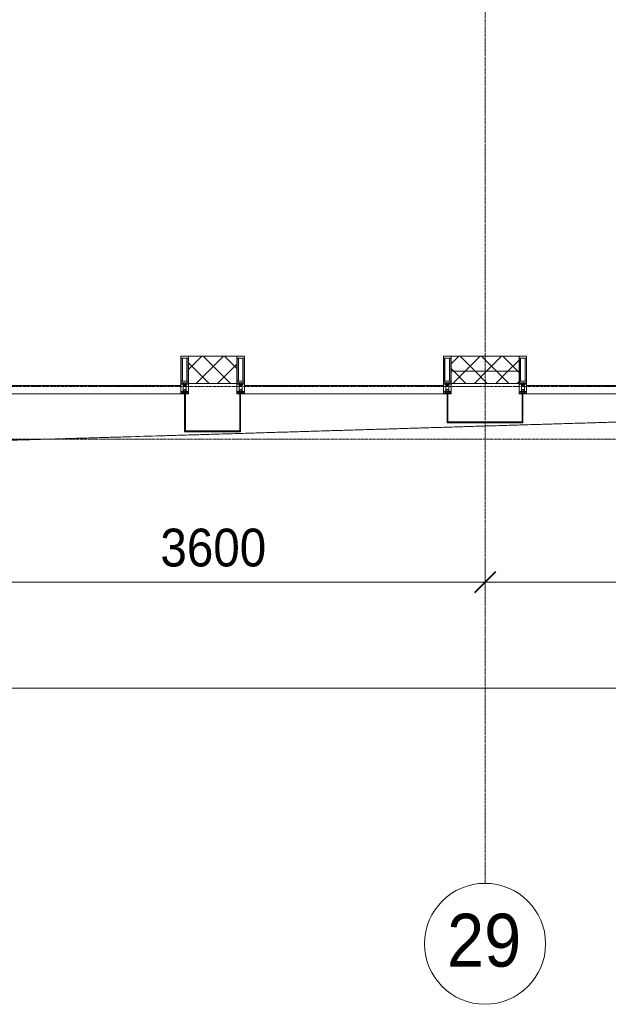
# Model space of a CAD drawing. Header units: millimetres. Extents: x 5617 to 106797, y 7718 to 221433.
# Tile 33 of 50: x 64977 to 68866, y 55813 to 62325. Entities that reach past the tile are written whole.
import ezdxf

# ---------------------------------------------------------------- set-up
doc = ezdxf.new("R2010")
doc.units = ezdxf.units.MM
doc.linetypes.add('ADSK_Линия сетки', pattern=[25, 20, -2.5, 0, -2.5])
doc.linetypes.add('Линия сетки', pattern=[25, 20, -2.5, 0, -2.5])
for name, color, linetype, lineweight in [('Импосты витража', 7, 'Continuous', 18), ('Колонны', 7, 'Continuous', 18), ('Оси', 7, 'Continuous', 9), ('Панели витража', 7, 'Continuous', 18), ('Размеры', 7, 'Continuous', 9), ('Размеры-100', 7, 'Continuous', 9), ('Стены разрез', 7, 'Continuous', 40), ('Стены штриховка', 7, 'Continuous', 40), ('Форма', 7, 'Continuous', 18), ('Элементы узлов', 7, 'Continuous', 18)]:
    doc.layers.add(name, color=color, linetype=linetype, lineweight=lineweight)
doc.styles.add('Arial', font='arial.ttf', dxfattribs={"width": 0.9, "height": 250})
doc.styles.add('Arial_1', font='arial.ttf', dxfattribs={"width": 0.9, "height": 350})
doc.dimstyles.new('Основной_2_5_мм', dxfattribs={"dimscale": 304.8, "dimtxt": 255.06485, "dimasz": 0.463911, "dimexe": 0.492126, "dimexo": 0.492126, "dimgap": 0.098425, "dimtad": 1, "dimdec": 0, "dimdsep": 46, "dimtxsty": 'Arial', "dimblk1": 'OBLIQUE', "dimblk2": 'OBLIQUE', "dimsah": 1, "dimcen": 0.09, "dimdle": 0.492126, "dimazin": 2, "dimtfac": 1, "dimtdec": 4, "dimtix": 1, "dimtmove": 0, "dimatfit": 3, "dimfxl": 1, "dimtvp": 1, "dimtolj": 1, "dimtzin": 0, "dimlwd": 20, "dimlwe": 20, "dimarcsym": 2})
pattern_1 = [(45, (0, 0), (-70.71068, 70.71068), []), (135, (0, 0), (-70.71068, -70.71068), [])]

# ---------------------------------------------------------------- blocks, each defined once
blk = doc.blocks.new('System Panel - A_PAN_Glass-6500721-МКСС_K3_L22__72_750_')
at = {"layer": 'Панели витража', "color": 254, "lineweight": 5, "true_color": 0xcccccc}
for p, q in [((657.5, 0), (-657.5, 0)), ((-657.5, 0), (-657.5, -55)), ((657.5, -55), (657.5, 0)), ((-657.5, -55), (657.5, -55))]:
    blk.add_line(p, q, dxfattribs=at)
blk = doc.blocks.new('Rectangular Mullion - 50Wx250H-2623690-МКСС_K3_L22__72_750_')
at = {"layer": 'Элементы узлов', "color": 254, "lineweight": 5, "true_color": 0xcccccc}
for p, q in [((-25, 65.2), (-25, 250)), ((-25, 250), (0, 250)), ((-23, 237.3), (0, 237.3)), ((-23, 237.3), (-23, 73.6)), ((-14.9, 84), (-14.9, 237.3)), ((25, 250), (0, 250)), ((23, 237.3), (0, 237.3)), ((14.9, 84), (14.9, 237.3)), ((23, 237.3), (23, 73.6)), ((25, 65.2), (25, 250)), ((-14, 65.2), (-25, 65.2)), ((0, 84), (-23, 84)), ((-0.5, 73.6), (-23, 73.6)), ((-14, 71.3), (-14, 65.2)), ((-10, 71.3), (-14, 71.3)), ((-10, 53), (-10, 71.3)), ((-7, 65.2), (-5.9, 67.3)), ((-7, 65.2), (-7, 54.7)), ((-4.1, 67.3), (-5.9, 67.3)), ((-4.1, 67.3), (-2.9, 65.1)), ((0, 84), (23, 84)), ((0.5, 73.6), (23, 73.6)), ((4.1, 67.3), (2.9, 65.1)), ((4.1, 67.3), (5.9, 67.3)), ((7, 65.2), (5.9, 67.3)), ((7, 65.2), (7, 54.7)), ((10, 71.3), (14, 71.3)), ((10, 53), (10, 71.3)), ((14, 71.3), (14, 65.2)), ((14, 65.2), (25, 65.2)), ((-23.8, 14.6), (-25, 14.2)), ((-25, 0), (-25, 14.2)), ((-22.3, 17), (-23.8, 17)), ((-23.8, 17), (-23.8, 14.6)), ((-22.5, 10.6), (-23.8, 14.6)), ((-22.5, 10.6), (-23.7, 9.9)), ((-23.7, 1.3), (-23.7, 9.9)), ((-23.7, 1.3), (-11.8, 1.3)), ((-23.2, 10.2), (-22.5, 8)), ((-22.5, 8), (-22.5, 4.5)), ((-21.3, 4.5), (-22.5, 4.5)), ((-22.3, 17), (-22.3, 16)), ((-22.3, 16), (-21.3, 16)), ((-19, 17.6), (-21.3, 16)), ((-21.3, 4.5), (-21.3, 6.5)), ((-21.3, 6.5), (-14.2, 6.5)), ((-18.4, 16.6), (-19, 17.6)), ((-7.4, 16.6), (-18.4, 16.6)), ((-14.2, 6.5), (-14.2, 4.5)), ((-13.2, 4.5), (-14.2, 4.5)), ((-13.2, 4.5), (-12.2, 7.2)), ((-12.7, 7.6), (-11.3, 11.4)), ((-12.7, 7.6), (-11.8, 6.9)), ((-12.2, 9), (-12.2, 14.8)), ((-12.2, 14.8), (0, 14.8)), ((-11.8, 1.3), (-11.8, 6.9)), ((-10.5, 11.2), (-11.3, 11.4)), ((-10.5, 1.5), (-10.5, 11.2)), ((-4.8, 1.5), (-10.5, 1.5)), ((-8.7, 53), (-10, 53)), ((-10, 53), (-10, 17)), ((-10, 17), (-7.5, 17)), ((-8.7, 53), (-7, 54.7)), ((-8.5, 23), (-1.5, 30)), ((-8.5, 18.5), (-8.5, 23)), ((-7.5, 18.5), (-8.5, 18.5)), ((-7.5, 17), (-7.5, 18.5)), ((-7.4, 18), (-7.4, 16.6)), ((-2.6, 18), (-7.4, 18)), ((0, 8), (-4.8, 8)), ((-4.8, 1.5), (-4.8, 8)), ((-2.9, 65.1), (-2.9, 54.6)), ((-1.3, 53), (-2.9, 54.6)), ((-2.6, 18), (-2.6, 16.8)), ((-2.6, 16.8), (0, 16.8)), ((-1.5, 30), (0, 30)), ((0, 53), (-1.3, 53)), ((0, 53), (1.3, 53)), ((1.5, 30), (0, 30)), ((2.6, 16.8), (0, 16.8)), ((0, 14.8), (0, 16.8)), ((0, 14.8), (0, 16.8)), ((12.2, 14.8), (0, 14.8)), ((0, 0), (0, 8)), ((0, 8), (4.8, 8)), ((0, 0), (0, 8)), ((1.3, 53), (2.9, 54.6)), ((8.5, 23), (1.5, 30)), ((2.6, 18), (2.6, 16.8)), ((2.6, 18), (7.4, 18)), ((2.9, 65.1), (2.9, 54.6)), ((4.8, 1.5), (4.8, 8)), ((4.8, 1.5), (10.5, 1.5)), ((8.7, 53), (7, 54.7)), ((7.4, 18), (7.4, 16.6)), ((7.4, 16.6), (18.4, 16.6)), ((7.5, 18.5), (8.5, 18.5)), ((7.5, 17), (7.5, 18.5)), ((10, 17), (7.5, 17)), ((8.5, 18.5), (8.5, 23)), ((8.7, 53), (10, 53)), ((10, 53), (10, 17)), ((10.5, 11.2), (11.3, 11.4)), ((10.5, 1.5), (10.5, 11.2)), ((12.7, 7.6), (11.3, 11.4)), ((12.7, 7.6), (11.8, 6.9)), ((11.8, 1.3), (11.8, 6.9)), ((23.7, 1.3), (11.8, 1.3)), ((12.2, 9), (12.2, 14.8)), ((13.2, 4.5), (12.2, 7.2)), ((13.2, 4.5), (14.2, 4.5)), ((21.3, 6.5), (14.2, 6.5)), ((14.2, 6.5), (14.2, 4.5)), ((18.4, 16.6), (19, 17.6)), ((19, 17.6), (21.3, 16)), ((22.3, 16), (21.3, 16)), ((21.3, 4.5), (21.3, 6.5)), ((21.3, 4.5), (22.5, 4.5)), ((22.3, 17), (22.3, 16)), ((22.3, 17), (23.8, 17)), ((22.5, 10.6), (23.8, 14.6)), ((22.5, 10.6), (23.7, 9.9)), ((23.2, 10.2), (22.5, 8)), ((22.5, 8), (22.5, 4.5)), ((23.7, 1.3), (23.7, 9.9)), ((23.8, 17), (23.8, 14.6)), ((23.8, 14.6), (25, 14.2)), ((25, 0), (25, 14.2)), ((-25, 0), (0, 0)), ((25, 0), (0, 0))]:
    blk.add_line(p, q, dxfattribs=at)
for centre, start, end in [((-0.5, 73.1), 360, 90), ((0.5, 73.1), 90, 180)]:
    blk.add_arc(centre, 0.5, start, end, dxfattribs=at)
blk = doc.blocks.new('Rectangular Mullion - R_StandardFrame_50Wx250H-6500850-МКСС_K3_L22__72_750_')
at = {"layer": 'Импосты витража', "color": 254, "lineweight": 5, "true_color": 0xcccccc}
for p, q in [((-25, 0), (-25, 250)), ((-25, 250), (25, 250)), ((25, 250), (25, 0)), ((0, 0), (-25, 0)), ((25, 0), (5, 0))]:
    blk.add_line(p, q, dxfattribs=at)
blk = doc.blocks.new('Rectangular Mullion - R_StandardFrame_50Wx250H-V29-МКСС_K3_L22__72_750_')
at = {"layer": 'Импосты витража', "color": 254, "lineweight": 5, "true_color": 0xcccccc}
for p, q in [((-25, 0), (-25, 250)), ((-25, 250), (25, 250)), ((25, 250), (25, 0)), ((-5, 0), (-25, 0)), ((25, 0), (0, 0))]:
    blk.add_line(p, q, dxfattribs=at)
blk = doc.blocks.new('A_SLK_PAN_Type1 - Прямой тип панели-5878319-МКСС_K3_L22__72_750_')
at = {"layer": 'Колонны', "color": 254, "lineweight": 5, "true_color": 0xcccccc}
for p, q in [((-180, 0), (-185, 0)), ((-185, 0), (-185, -250)), ((-180, -245), (-180, 0)), ((180, 0), (180, -245)), ((185, 0), (180, 0)), ((185, -250), (185, 0)), ((-185, -250), (185, -250)), ((180, -245), (-180, -245))]:
    blk.add_line(p, q, dxfattribs=at)
blk = doc.blocks.new('A_SLK_PAN_Type1 - Прямой тип панели-5878320-МКСС_K3_L22__72_750_')
at = {"layer": 'Колонны', "color": 254, "lineweight": 5, "true_color": 0xcccccc}
for p, q in [((-245, 0), (-250, 0)), ((-250, 0), (-250, -190)), ((-245, -185), (-245, 0)), ((245, 0), (245, -185)), ((250, 0), (245, 0)), ((250, -190), (250, 0)), ((-250, -190), (250, -190)), ((245, -185), (-245, -185))]:
    blk.add_line(p, q, dxfattribs=at)
blk = doc.blocks.new('135_SLK_K3_AR_FCD_rvt-1-МКСС_K3_L22__72_750_')
at = {"layer": 'Стены разрез', "lineweight": 5, "true_color": 0xcccccc}
h = blk.add_hatch(dxfattribs=at)
h.set_pattern_fill('FP_5', color=254, style=0, pattern_type=2)
h.set_pattern_definition(pattern_1)
h.paths.add_polyline_path([(113510, 59920), (113510, 60100), (113190, 60100), (113190, 59920), (113467.1, 59920)])
h = blk.add_hatch(dxfattribs=at)
h.set_pattern_fill('FP_5', color=254, style=0, pattern_type=2)
h.set_pattern_definition(pattern_1)
h.paths.add_polyline_path([(115375, 60000), (115375, 60100), (114925, 60100), (114925, 60000)])
h = blk.add_hatch(dxfattribs=at)
h.set_pattern_fill('FP_5', color=254, style=0, pattern_type=2)
h.set_pattern_definition(pattern_1)
h.paths.add_polyline_path([(115375, 59920), (115375, 60000), (114925, 60000), (114925, 59920)])
at = {"layer": 'Стены разрез', "color": 254, "lineweight": 9, "true_color": 0xcccccc}
for p, q in [((113510, 60100), (113190, 60100)), ((113190, 60100), (113190, 59920)), ((113510, 59920), (113510, 60100)), ((115375, 60100), (114925, 60100)), ((114925, 60100), (114925, 59920)), ((115375, 59920), (115375, 60100)), ((113190, 59920), (113510, 59920)), ((114925, 59920), (115375, 59920))]:
    blk.add_line(p, q, dxfattribs=at)
at = {"layer": 'Стены штриховка', "color": 254, "lineweight": 9, "true_color": 0xcccccc}
blk.add_line((114925, 60000), (115375, 60000), dxfattribs=at)
at = {"layer": 'Форма', "color": 254, "lineweight": 9, "true_color": 0xcccccc}
blk.add_open_spline([(91709.2, 59350), (92259.4, 59341.1), (93405.1, 59324.7), (95146.2, 59306.9), (96932.7, 59297.3), (98719.2, 59297.3), (100505.6, 59307.6), (102292, 59326.7), (104078.3, 59353.5), (105864.5, 59387.1), (107650.5, 59426.7), (109138.8, 59463.9), (110329.3, 59495.9), (111073.4, 59516.6), (111594.2, 59531.5), (111891.9, 59540.1), (112077.9, 59545.6), (112226.7, 59549.9), (112338.3, 59553.2), (112449.9, 59556.5), (112561.5, 59559.8), (112673.1, 59563.1), (112821.9, 59567.5), (112970.7, 59571.9), (113119.6, 59576.4), (113231.1, 59579.7), (113342.7, 59583.1), (113454.3, 59586.4), (113566, 59589.8), (113677.5, 59593.2), (113789.1, 59596.5), (113900.8, 59599.9), (114012.4, 59603.3), (114124, 59606.7), (114235.5, 59610.1), (114347.2, 59613.5), (114458.8, 59616.9), (114570.4, 59620.2), (114681.9, 59623.6), (114793.6, 59627), (114905.3, 59630.4), (115016.8, 59633.8), (115128.3, 59637.2), (115240, 59640.5), (115351.7, 59643.9), (115463.2, 59647.3), (115574.7, 59650.6), (115686.4, 59654), (115798.1, 59657.3), (115909.6, 59660.6), (116002.6, 59663.4), (116077, 59665.6), (116132.9, 59667.2), (116188.7, 59668.9), (116263.1, 59671), (116356, 59673.7), (116448.9, 59676.4), (116523.4, 59678.6), (116597.9, 59680.7), (116691, 59683.4), (116802.4, 59686.5), (116895.3, 59689.1), (116969.7, 59691.2), (117025.7, 59692.7), (117081.6, 59694.2), (117156, 59696.3), (117248.8, 59698.7), (117341.6, 59701.2), (117416.1, 59703.1), (117472.2, 59704.6), (117528.2, 59706), (117583.9, 59707.4), (117639.6, 59708.8), (117695.2, 59710.1), (117750.8, 59711.5), (117806.6, 59712.8), (117853.2, 59713.9), (117890.6, 59714.8), (117918.7, 59715.4), (117946.8, 59716.1), (117984.1, 59716.9), (118030.5, 59717.9), (118085.9, 59719.1), (118141.3, 59720.3), (118196.8, 59721.4), (118252.6, 59722.5), (118299.3, 59723.4), (118336.9, 59724.1), (118365.3, 59724.6), (118393.6, 59725.1), (118430.8, 59725.8), (118476.7, 59726.6), (118531.3, 59727.4), (118586, 59728.2), (118641.1, 59729), (118696.9, 59729.7), (118744.3, 59730.2), (118782.7, 59730.6), (118811.9, 59730.9), (118841.3, 59731.1), (118880.4, 59731.4), (118929.2, 59731.7), (118987.2, 59731.9), (119063.5, 59731.9), (119156.1, 59731.5), (119225.4, 59730.6), (119258.3, 59730)], degree=3, knots=[-0.6295544, -0.6295544, -0.6295544, -0.6295544, -0.5918367, -0.5510204, -0.5102041, -0.4693878, -0.4285714, -0.3877551, -0.3469388, -0.3061224, -0.2653061, -0.2244898, -0.2040816, -0.1836735, -0.1734694, -0.1683673, -0.1632653, -0.1607143, -0.1581633, -0.1556122, -0.1530612, -0.1505102, -0.1479592, -0.1428571, -0.1403061, -0.1377551, -0.1352041, -0.1326531, -0.130102, -0.127551, -0.125, -0.122449, -0.119898, -0.1173469, -0.1147959, -0.1122449, -0.1096939, -0.1071429, -0.1045918, -0.1020408, -0.0994898, -0.0969388, -0.0943878, -0.0918367, -0.0892857, -0.0867347, -0.0841837, -0.0816327, -0.0790816, -0.0765306, -0.0739796, -0.0727041, -0.0714286, -0.0701531, -0.0688776, -0.0663265, -0.0637755, -0.0625, -0.0612245, -0.0586735, -0.0561224, -0.0535714, -0.0522959, -0.0510204, -0.0497449, -0.0484694, -0.0459184, -0.0433673, -0.0420918, -0.0408163, -0.0395408, -0.0382653, -0.0369898, -0.0357143, -0.0344388, -0.0331633, -0.0318878, -0.03125, -0.0306122, -0.0299745, -0.0293367, -0.0280612, -0.0267857, -0.0255102, -0.0242347, -0.0229592, -0.0216837, -0.0210459, -0.0204082, -0.0197704, -0.0191327, -0.0178571, -0.0165816, -0.0153061, -0.0140306, -0.0127551, -0.0114796, -0.0108418, -0.0102041, -0.0095663, -0.0089286, -0.0076531, -0.0063776, -0.005102, -0.002551, 0, 0, 0, 0], dxfattribs=at)
at = {"layer": 'Импосты витража', "color": 254, "lineweight": 5, "true_color": 0xcccccc, "extrusion": (0, 0, -1)}
for name, p in [('Rectangular Mullion - 50Wx250H-2623690-МКСС_K3_L22__72_750_', (-113165, 59850)), ('Rectangular Mullion - R_StandardFrame_50Wx250H-V29-МКСС_K3_L22__72_750_', (-113165, 59850)), ('Rectangular Mullion - 50Wx250H-2623690-МКСС_K3_L22__72_750_', (-113535, 59850)), ('Rectangular Mullion - R_StandardFrame_50Wx250H-6500850-МКСС_K3_L22__72_750_', (-113535, 59850)), ('Rectangular Mullion - 50Wx250H-2623690-МКСС_K3_L22__72_750_', (-114900, 59850)), ('Rectangular Mullion - R_StandardFrame_50Wx250H-V29-МКСС_K3_L22__72_750_', (-114900, 59850)), ('Rectangular Mullion - 50Wx250H-2623690-МКСС_K3_L22__72_750_', (-115400, 59850)), ('Rectangular Mullion - R_StandardFrame_50Wx250H-6500850-МКСС_K3_L22__72_750_', (-115400, 59850))]:
    blk.add_blockref(name, p, dxfattribs=at)
at = {"layer": 'Колонны', "color": 254, "lineweight": 5, "true_color": 0xcccccc}
for name, p in [('A_SLK_PAN_Type1 - Прямой тип панели-5878319-МКСС_K3_L22__72_750_', (113350, 59850)), ('A_SLK_PAN_Type1 - Прямой тип панели-5878320-МКСС_K3_L22__72_750_', (115150, 59850))]:
    blk.add_blockref(name, p, dxfattribs=at)
at = {"layer": 'Панели витража', "color": 254, "lineweight": 5, "true_color": 0xcccccc, "rotation": 180}
for p in [(112482.5, 59850), (114217.5, 59850), (116082.5, 59850)]:
    blk.add_blockref('System Panel - A_PAN_Glass-6500721-МКСС_K3_L22__72_750_', p, dxfattribs=at)
blk = doc.blocks.new('Ось сетки - Круг_Ø8 мм-6577-МКСС_K3_L22__72_750_')
at = {"layer": 'Оси', "lineweight": 20}
for start, end in [(360, 180), (180, 360)]:
    blk.add_arc((0, 0), 4, start, end, dxfattribs=at)
blk = doc.blocks.new('DIMBLOCK22-МКСС_K3_L22__72_750_')
at = {"layer": 'Размеры-100', "lineweight": 20, "transparency": 16777216}
for p, q in [((64451.8, 58604.6), (64451.8, 58754.6)), ((68051.8, 58604.6), (68051.8, 58754.6)), ((64451.8, 58604.6), (68051.8, 58604.6)), ((64451.8, 58604.6), (64451.8, 58554.5)), ((68051.8, 58604.6), (68051.8, 58554.5))]:
    blk.add_line(p, q, dxfattribs=at)
at = {"layer": 'Размеры-100', "lineweight": 40, "transparency": 16777216}
for p, q in [((64451.8, 58604.6), (64522.5, 58675.3)), ((68051.8, 58604.6), (68122.5, 58675.3)), ((64451.8, 58604.6), (64381.1, 58533.9)), ((68051.8, 58604.6), (67981.1, 58533.9))]:
    blk.add_line(p, q, dxfattribs=at)
at = {"layer": 'Размеры-100', "color": 0, "lineweight": 20, "transparency": 16777216, "insert": (65906.5, 58959.1), "char_height": 250, "width": 828.765, "attachment_point": 1, "line_spacing_factor": 0.941778, "style": 'Arial'}
blk.add_mtext('3600', dxfattribs=at)
blk = doc.blocks.new('_Oblique')
at = {"color": 0, "linetype": 'ByBlock', "lineweight": -2}
blk.add_line((-0.5, -0.5), (0.5, 0.5), dxfattribs=at)
blk = doc.blocks.new('DIMBLOCK23-МКСС_K3_L22__72_750_')
at = {"layer": 'Размеры-100', "lineweight": 20, "transparency": 16777216}
for p, q in [((68051.8, 58604.6), (68051.8, 58754.6)), ((71651.8, 58604.6), (71651.8, 58754.6)), ((68051.8, 58604.6), (71651.8, 58604.6)), ((68051.8, 58604.6), (68051.8, 58554.5)), ((71651.8, 58604.6), (71651.8, 58554.5))]:
    blk.add_line(p, q, dxfattribs=at)
at = {"layer": 'Размеры-100', "lineweight": 40, "transparency": 16777216}
for p, q in [((68051.8, 58604.6), (68122.5, 58675.3)), ((71651.8, 58604.6), (71722.5, 58675.3)), ((68051.8, 58604.6), (67981.1, 58533.9)), ((71651.8, 58604.6), (71581.1, 58533.9))]:
    blk.add_line(p, q, dxfattribs=at)
at = {"layer": 'Размеры-100', "color": 0, "lineweight": 20, "transparency": 16777216, "insert": (69506.5, 58959.1), "char_height": 250, "width": 828.765, "attachment_point": 1, "line_spacing_factor": 0.941778, "style": 'Arial'}
blk.add_mtext('3600', dxfattribs=at)
blk = doc.blocks.new('DIMBLOCK25-МКСС_K3_L22__72_750_')
at = {"layer": 'Размеры-100', "lineweight": 20, "transparency": 16777216}
for p, q in [((28451.8, 57904.6), (28451.8, 58054.6)), ((72351.8, 57904.6), (72351.8, 58054.6)), ((28301.8, 57904.6), (72501.8, 57904.6)), ((28451.8, 57904.6), (28451.8, 57854.5)), ((72351.8, 57904.6), (72351.8, 57854.5))]:
    blk.add_line(p, q, dxfattribs=at)
at = {"layer": 'Размеры-100', "lineweight": 40, "transparency": 16777216}
for p, q in [((28451.8, 57904.6), (28522.5, 57975.3)), ((72351.8, 57904.6), (72422.5, 57975.3)), ((28451.8, 57904.6), (28381.1, 57833.9)), ((72351.8, 57904.6), (72281.1, 57833.9))]:
    blk.add_line(p, q, dxfattribs=at)
at = {"layer": 'Размеры-100', "color": 0, "lineweight": 20, "transparency": 16777216, "insert": (49970.1, 58259.1), "char_height": 250, "width": 1035.956, "attachment_point": 1, "line_spacing_factor": 0.941778, "style": 'Arial'}
blk.add_mtext('43900', dxfattribs=at)

msp = doc.modelspace()

# ---------------------------------------------------------------- linework, layer by layer
at = {"layer": 'Оси', "linetype": 'Линия сетки'}
msp.add_line((68051.8, 56613.5), (68051.8, 77580), dxfattribs=at)
at = {"layer": 'Оси', "linetype": 'ADSK_Линия сетки'}
for p, q in [((73201.8, 59900), (26921, 59900)), ((73201.8, 59550), (25651, 59550))]:
    msp.add_line(p, q, dxfattribs=at)

# ---------------------------------------------------------------- block references
at = {"lineweight": 5}
msp.add_blockref('135_SLK_K3_AR_FCD_rvt-1-МКСС_K3_L22__72_750_', (-47098.2, 0), dxfattribs=at)
at = {"layer": 'Оси', "lineweight": 20, "xscale": 99.99999999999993, "yscale": 99.99999999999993, "zscale": 99.99999999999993}
msp.add_blockref('Ось сетки - Круг_Ø8 мм-6577-МКСС_K3_L22__72_750_', (68051.8, 56213.5), dxfattribs=at)

# ---------------------------------------------------------------- texts
at = {"layer": 'Оси', "insert": (67801.2, 56412.4), "char_height": 350, "width": 606.076, "attachment_point": 1, "style": 'Arial_1'}
msp.add_mtext('29', dxfattribs=at)

# ---------------------------------------------------------------- dimensions: what is measured, and where the dimension line sits
at = {"layer": 'Размеры', "lineweight": 20}
for base, p1, p2, override, picture, middle in [((68051.8, 58604.6), (64451.8, 58704.5), (68051.8, 58704.5), {"dimpost": '<>', "dimfxl": 3600}, 'DIMBLOCK22-МКСС_K3_L22__72_750_', (66251.8, 58762.3)), ((71651.8, 58604.6), (68051.8, 58704.5), (71651.8, 58704.5), {"dimpost": '<>', "dimfxl": 3600}, 'DIMBLOCK23-МКСС_K3_L22__72_750_', (69851.8, 58762.3)), ((72351.8, 57904.6), (28451.8, 58004.5), (72351.8, 58004.5), {"dimpost": '<>', "dimfxl": 43900}, 'DIMBLOCK25-МКСС_K3_L22__72_750_', (50401.8, 58062.3))]:
    dim = msp.add_linear_dim(base=base, p1=p1, p2=p2, dimstyle='Основной_2_5_мм', override=override, dxfattribs=at)
    dim.commit()
    dim.dimension.update_dxf_attribs({"geometry": picture, "text_midpoint": middle})

doc.saveas('drawing.dxf')
